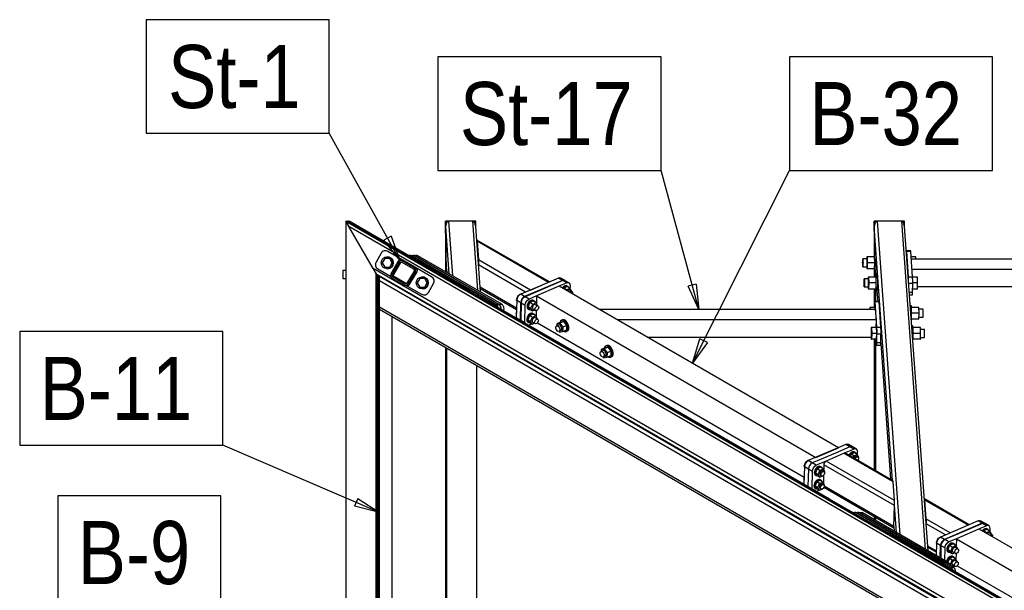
# Model space of a CAD drawing. Header units: millimetres. Extents: x -484 to 16958, y -454 to 3567.
# Tile 3 of 26: x -483 to 1467, y 1777 to 2907. Entities that reach past the tile are written whole.
import ezdxf

# ---------------------------------------------------------------- set-up
doc = ezdxf.new("R2010")
doc.units = ezdxf.units.MM
for name, color, linetype in [('AS_Belki', 145, 'Continuous'), ('AS_Blachy', 30, 'Continuous'), ('AS_Sruby', 9, 'Continuous')]:
    doc.layers.add(name, color=color, linetype=linetype)
doc.styles.add('Arial Narrow', font='ARIALN.TTF', dxfattribs={"height": 5})

msp = doc.modelspace()

# ---------------------------------------------------------------- linework, layer by layer
at = {"color": 7}
for p, q in [((270.4, 2430.5), (130.4, 2682)), ((862.2, 2332.8), (788.1, 2608.6)), ((849.6, 2226.6), (1041.7, 2608.6)), ((229.9, 1931), (-80.1, 2064.1))]:
    msp.add_line(p, q, dxfattribs=at)
at = {"color": 0, "linetype": 'ByBlock', "lineweight": -2}
for p, q in [((253.4, 2478.2), (238.8, 2470.1)), ((253.4, 2478.2), (270.4, 2430.5)), ((270.4, 2430.5), (238.8, 2470.1)), ((857.3, 2383.3), (841.2, 2378.9)), ((857.3, 2383.3), (862.2, 2332.8)), ((862.2, 2332.8), (841.2, 2378.9)), ((849.6, 2226.6, -197538.1), (864.6, 2275, -197538.1)), ((879.5, 2267.5, -197538.1), (849.6, 2226.6, -197538.1)), ((879.5, 2267.5, -197538.1), (864.6, 2275, -197538.1)), ((187.2, 1958.4), (180.6, 1943.1)), ((187.2, 1958.4), (229.9, 1931)), ((229.9, 1931), (180.6, 1943.1))]:
    msp.add_line(p, q, dxfattribs=at)
at = {"color": 7}
for points in [[(-232.3, 2682), (130.4, 2682), (130.4, 2907), (-232.3, 2907), (-232.3, 2682)], [(345.8, 2608.6), (788.1, 2608.6), (788.1, 2833.6), (345.8, 2833.6), (345.8, 2608.6)], [(1041.7, 2608.6), (1444.2, 2608.6), (1444.2, 2833.6), (1041.7, 2833.6), (1041.7, 2608.6)], [(-482.6, 2064.1), (-80.1, 2064.1), (-80.1, 2289.1), (-482.6, 2289.1), (-482.6, 2064.1)], [(-407.1, 1739.1), (-84.3, 1739.1), (-84.3, 1964.1), (-407.1, 1964.1), (-407.1, 1739.1)]]:
    msp.add_lwpolyline(points, dxfattribs=at)
at = {"layer": 'AS_Belki', "color": 145, "linetype": 'Continuous', "ltscale": 0.25}
for p, q in [((169.4, 2497.2), (163.4, 2507.6)), ((163.4, 2507.6), (163.4, 2507.6)), ((163.4, 2507.6), (163.4, 1195.6)), ((163.4, 2507.6), (165.2, 2504.5)), ((163.4, 2507.6), (2233.2, 1312.6)), ((163.6, 2507.6), (163.4, 2507.6)), ((163.6, 2507.6), (163.6, 2507.6)), ((163.6, 2507.6), (163.6, 2507.6)), ((2233.3, 1312.6), (163.6, 2507.6)), ((165.2, 2504.5), (169.4, 2497.2)), ((165.7, 2507.6), (166.8, 2505.7)), ((165.7, 2507.6), (2235.5, 1312.6)), ((165.8, 2507.6), (165.7, 2507.6)), ((166.8, 2505.7), (165.7, 2507.6)), ((165.7, 2507.6), (165.7, 2507.6)), ((165.7, 2507.6), (165.7, 2506.3)), ((2235.6, 1312.6), (165.8, 2507.6)), ((165.9, 2507.6), (165.9, 2507.6)), ((165.9, 2507.6), (165.9, 2507.6)), ((168, 2507.6), (169.1, 2505.7)), ((1120.9, 1957.4), (168, 2507.6)), ((169.1, 2505.7), (168, 2507.6)), ((168, 2507.6), (168, 2506.3)), ((217.4, 2414.1), (169.4, 2497.2)), ((2227.2, 1309.2), (169.4, 2497.2)), ((169.9, 2507.6), (170.8, 2506)), ((169.9, 2507.6), (169.9, 2506.5)), ((405.8, 2371.4), (169.9, 2507.6)), ((360.8, 2497.2), (360.5, 2507.6)), ((366.5, 2507.6), (360.5, 2507.6)), ((360.5, 2507.6), (360.5, 2408)), ((362.4, 2504.5), (360.8, 2497.2)), ((362.8, 2414.1), (360.8, 2497.2)), ((360.8, 2497.2), (367.5, 2403.9)), ((366.5, 2507.6), (362.4, 2504.5)), ((366.5, 2507.6), (374.3, 2400)), ((414.5, 2507.6), (366.5, 2507.6)), ((420.5, 2507.6), (414.5, 2507.6)), ((414.5, 2507.6), (424.3, 2371)), ((418.8, 2504.5), (414.5, 2507.6)), ((420.7, 2497.2), (418.8, 2504.5)), ((420.7, 2497.2), (420.5, 2507.6)), ((430.1, 2367.7), (420.7, 2497.2)), ((1210, 2497.2), (1209.8, 2507.6)), ((1215.8, 2507.6), (1209.8, 2507.6)), ((1209.8, 2507.6), (1209.8, 2437.1)), ((1211.6, 2504.5), (1210, 2497.2)), ((1211.4, 2440.5), (1210, 2497.2)), ((1246.3, 1994.2), (1210, 2497.2)), ((1215.8, 2507.6), (1211.6, 2504.5)), ((1215.8, 2507.6), (1260.6, 1887.2)), ((1263.7, 2507.6), (1215.8, 2507.6)), ((1263.7, 2507.6), (1310.6, 1858.3)), ((1268.1, 2504.5), (1263.7, 2507.6)), ((1269.7, 2507.6), (1263.7, 2507.6)), ((1270, 2497.2), (1268.1, 2504.5)), ((1270, 2497.2), (1269.7, 2507.6)), ((1316.3, 1854.9), (1270, 2497.2)), ((423, 2470.5), (422.8, 2468.2)), ((422.8, 2468.2), (422.8, 2468.2)), ((423, 2470.5), (423.3, 2468.7)), ((566.4, 2387.6), (423, 2470.5)), ((423.1, 2467), (423, 2465.9)), ((423, 2465.9), (423.2, 2465.7)), ((423, 2465.9), (423, 2465.9)), ((423.1, 2467), (423.2, 2466.1)), ((423.2, 2466.1), (425.9, 2428.5)), ((423.3, 2468.7), (426, 2431.1)), ((423.3, 2468.7), (564.8, 2386.9)), ((266.4, 2427.7), (252.4, 2403.5)), ((269, 2426.2), (255, 2402)), ((258.3, 2402), (272.3, 2426.2)), ((270, 2430.5), (266.4, 2427.7)), ((270.8, 2427.6), (269, 2426.2)), ((269, 2426.2), (272.3, 2426.2)), ((270, 2430.5), (270.8, 2430.4)), ((273.4, 2430.5), (270, 2430.5)), ((270.8, 2430.4), (274.6, 2429.9)), ((270.8, 2427.6), (273.1, 2427.3)), ((273.1, 2427.3), (297.3, 2413.3)), ((274.6, 2429.9), (298.8, 2415.9)), ((274.6, 2429.9), (277.9, 2429.9)), ((425.9, 2428.5), (426, 2426.1)), ((426, 2431.1), (426.2, 2426.3)), ((528.9, 2371.5), (426, 2431.1)), ((426, 2426.1), (426, 2423.6)), ((426, 2423.6), (426, 2423.6)), ((426.2, 2426.3), (426.2, 2421.2)), ((519.2, 2367.4), (426.2, 2421.2)), ((426.2, 2421.2), (426.2, 2421.2)), ((2246, 2432.8), (1283.3, 2432.8)), ((223.4, 2403.7), (217.4, 2414.1)), ((217.4, 2414.1), (221.7, 2406.7)), ((2179.2, 1281.4), (217.4, 2414.1)), ((221.7, 2406.7), (223.4, 2403.7)), ((223.4, 2403.7), (223.4, 2403.7)), ((223.4, 2403.7), (223.4, 1195.6)), ((223.4, 2403.7), (2173.2, 1278)), ((223.6, 1195.6), (223.6, 2403.6)), ((225.7, 2402.3), (225.7, 1195.6)), ((225.9, 1195.6), (225.9, 2402.3)), ((228, 1195.6), (228, 2401)), ((229.9, 1195.6), (229.9, 2400)), ((2173.2, 1274.2), (229.9, 2398.6)), ((252.4, 2403.5), (251.8, 2398.9)), ((251.8, 2398.9), (254.6, 2395.3)), ((255, 2402), (254.7, 2399.7)), ((254.7, 2399.7), (256.1, 2397.9)), ((255, 2402), (258.3, 2402)), ((298.4, 2409.2), (284.4, 2385)), ((301, 2407.7), (287, 2383.5)), ((290.4, 2383.5), (304.4, 2407.7)), ((297.3, 2413.3), (298.7, 2411.5)), ((298.7, 2411.5), (298.4, 2409.2)), ((298.8, 2415.9), (301.6, 2412.3)), ((298.8, 2415.9), (302.2, 2415.9)), ((301.6, 2412.3), (301, 2407.7)), ((301, 2407.7), (304.4, 2407.7)), ((363, 2406.5), (362.8, 2414.1)), ((362.8, 2414.1), (363.3, 2406.3)), ((1209.8, 2414), (1209.8, 2397.1)), ((1212.3, 2403.7), (1212.1, 2410.6)), ((1212.3, 2410.6), (1213, 2400.4)), ((1212.8, 2403.7), (1212.3, 2403.7)), ((1212.3, 2403.7), (1212.3, 2397.1)), ((1284.7, 2412.8), (2247.4, 2412.8)), ((2173.2, 1265.3), (229.9, 2389.7)), ((254.6, 2395.3), (278.8, 2381.3)), ((256.1, 2397.9), (280.3, 2383.9)), ((256.1, 2397.9), (259.4, 2397.9)), ((283.3, 2384.1), (259.4, 2397.9)), ((278.8, 2381.3), (283.4, 2380.7)), ((280.3, 2383.9), (282.6, 2383.6)), ((280.3, 2383.9), (283, 2383.9)), ((284.4, 2385), (282.6, 2383.6)), ((287, 2383.5), (283.4, 2380.7)), ((283.4, 2380.7), (286.7, 2380.7)), ((287, 2383.5), (290.4, 2383.5)), ((528.9, 2371.5), (564.8, 2386.9)), ((585.9, 2379.2), (583.6, 2378.2)), ((1138.9, 2059.2), (585.9, 2379.2)), ((408, 2369), (405.8, 2371.4)), ((501.5, 2335.5), (429.4, 2377.2)), ((429.6, 2374.7), (501.4, 2333.1)), ((541.1, 2360), (540.7, 2345.1)), ((583.6, 2378.2), (541.1, 2360)), ((541.1, 2360), (1094.1, 2040.1)), ((1209.8, 2374), (1209.8, 2337.1)), ((1212.3, 2374), (1212.3, 2348.9)), ((1215.2, 2370.6), (1216.7, 2348.9)), ((1295.4, 2378.2), (2237.5, 2378.2)), ((2167.7, 1216.5), (229.9, 2337.7)), ((229.9, 2333.6), (2165.8, 1213.4)), ((540.4, 2330.8), (540.1, 2319.1)), ((1212.6, 2332.8), (666, 2332.8)), ((1214, 2312.8), (1212.6, 2332.8)), ((1220.5, 2333.7), (1220.6, 2333.4)), ((1220.6, 2333.4), (1220.7, 2331.3)), ((255.2, 1215.6), (255.2, 2318.9)), ((542.7, 2306.4), (1071, 2000.7)), ((1214, 2312.8), (700.5, 2312.8)), ((1213.6, 2297.1), (1214, 2312.8)), ((1223.2, 2294.3), (1223.5, 2293.4)), ((1223.2, 2294.3), (1223.2, 2294.2)), ((1223.5, 2293.4), (1223.7, 2287.9)), ((1223.7, 2287.9), (1223.6, 2281.1)), ((760.4, 2278.2), (1203.9, 2278.2)), ((1209.8, 2274), (1209.8, 2015.3)), ((1212.3, 2274), (1212.3, 2013.9)), ((1222.7, 2265.6), (1242.2, 1996.6)), ((1223.2, 2277.6), (1223.4, 2276.9)), ((1223.6, 2281.1), (1223.4, 2276.9)), ((360.5, 2258), (360.5, 1195.6)), ((363, 2256.5), (363, 1195.6)), ((423, 1195.6), (423, 2221.8)), ((1094.1, 2040.1), (1138.9, 2059.2)), ((1150.3, 2048.1), (1114.5, 2032.7)), ((1150.3, 2048.1), (1247, 1992.1)), ((1246.7, 1993.9), (1153.5, 2047.9)), ((1249.7, 1954.5), (1114.5, 2032.7)), ((1109.9, 2025.6), (1109.7, 2015.9)), ((1249.9, 1944.6), (1109.9, 2025.6)), ((1109.4, 2004.5), (1109.1, 1989.9)), ((1247, 1992.1), (1246.7, 1993.9)), ((1249.7, 1954.5), (1247, 1992.1)), ((1110.3, 1980.8), (1248.7, 1900.8)), ((1248.9, 1903.1), (1110.9, 1982.9)), ((1120.9, 1957.4), (1116.8, 1958.6)), ((1243.7, 1886.5), (1120.9, 1957.4)), ((1249.9, 1949.7), (1249.7, 1954.5)), ((1309.3, 1957.8), (1309.1, 1955.5)), ((1309.1, 1955.5), (1309.1, 1955.4)), ((1309.3, 1957.8), (1309.5, 1955.9)), ((1397.9, 1906.5), (1309.3, 1957.8)), ((1309.3, 1954.3), (1309.5, 1953.3)), ((1309.3, 1954.3), (1309.3, 1953.1)), ((1309.3, 1953.1), (1309.5, 1953)), ((1309.3, 1953.1), (1309.3, 1953.1)), ((1309.5, 1955.9), (1312.3, 1918.3)), ((1309.5, 1955.9), (1396.2, 1905.8)), ((1309.5, 1953.3), (1312.2, 1915.7)), ((1248.9, 1903.1), (1249.9, 1944.6)), ((1249.9, 1944.6), (1249.9, 1949.7)), ((1253.8, 1891.1), (1249.9, 1944.7)), ((1209.8, 1923.3), (1209.8, 1916.6)), ((1212.3, 1921.9), (1212.3, 1915.1)), ((1312.2, 1915.7), (1312.3, 1913.3)), ((1312.3, 1918.3), (1312.5, 1913.5)), ((1360.4, 1890.5), (1312.3, 1918.3)), ((1312.3, 1913.3), (1312.3, 1910.8)), ((1312.5, 1913.5), (1312.5, 1908.4)), ((1248.7, 1900.8), (1248.9, 1903.1)), ((1248.9, 1903.1), (1249.6, 1893.5)), ((1312.3, 1910.8), (1312.3, 1910.8)), ((1350.7, 1886.3), (1312.5, 1908.4)), ((1312.5, 1908.4), (1312.5, 1908.4)), ((1415.1, 1897.1), (1372.6, 1878.9)), ((1417.3, 1898.1), (1415.1, 1897.1)), ((2226.9, 1429.7), (1417.3, 1898.1)), ((1245.5, 1885.5), (1243.7, 1886.5)), ((1372.6, 1878.9), (1372.2, 1864)), ((1372.6, 1878.9), (2182.1, 1410.5)), ((1268.9, 1872), (1268.4, 1871)), ((2005.9, 1446.5), (1268.9, 1872)), ((1332.9, 1854.4), (1315.7, 1864.5)), ((1315.8, 1861.9), (1332.9, 1852.1)), ((1371.9, 1849.7), (1371.6, 1838)), ((1374.1, 1825.3), (2159, 1371.2))]:
    msp.add_line(p, q, dxfattribs=at)
at = {"layer": 'AS_Belki', "color": 145, "linetype": 'Continuous', "ltscale": 0.25, "extrusion": (0.00226, -3.35381e-06, -0.999997)}
for centre, start, end in [((-274.9, 2424.7, 0.6), 30, 58.5361), ((-260.9, 2400.5, 0.6), 300, 30)]:
    msp.add_arc(centre, 3, start, end, dxfattribs=at)
at = {"layer": 'AS_Belki', "color": 145, "linetype": 'Continuous', "ltscale": 0.25, "extrusion": (-0.00226, 3.35381e-06, 0.999997)}
for centre, start, end in [((274.9, 2424.7, -0.6), 60, 105), ((299.2, 2410.7, -0.7), 330, 60), ((285.2, 2386.5, -0.6), 285, 330)]:
    msp.add_arc(centre, 6, start, end, dxfattribs=at)
at = {"layer": 'AS_Belki', "color": 145, "linetype": 'Continuous', "ltscale": 0.25, "extrusion": (-0.665374, 0.384971, -0.639589)}
for centre, start, end in [((-2344.3, 450.3, 541.2), 139.4666, 139.647), ((-2313.1, 465.2, 559.1), 139.2863, 139.4666)]:
    msp.add_arc(centre, 6, start, end, dxfattribs=at)
at = {"layer": 'AS_Belki', "color": 145, "linetype": 'Continuous', "ltscale": 0.25, "extrusion": (0.665374, -0.384971, 0.639589)}
for centre, start, end in [((2344.3, 17.6, -21.1), 355.5334, 40.5334), ((2313.1, 32.5, -39.1), 40.5334, 130.5334)]:
    msp.add_arc(centre, 6, start, end, dxfattribs=at)
at = {"layer": 'AS_Blachy', "color": 145, "linetype": 'Continuous', "ltscale": 0.25}
for p, q in [((233.1, 2444.3), (223.1, 2426.9)), ((239.2, 2448.9), (239.2, 2448.9)), ((333.3, 2397.9), (246.7, 2447.9)), ((246.8, 2447.9), (246.7, 2447.9)), ((333.4, 2397.9), (246.8, 2447.9)), ((288.2, 2439.4), (288, 2439.4)), ((288.2, 2439.4), (349.9, 2403.6)), ((293.7, 2439.4), (288.2, 2439.4)), ((294.4, 2439.4), (291, 2439.4)), ((459.7, 2343.3), (293.7, 2439.4)), ((294.4, 2439.4), (460.7, 2343.1)), ((299.9, 2439.4), (294.4, 2439.4)), ((300.7, 2439.4), (295.1, 2439.4)), ((466.3, 2343.1), (299.9, 2439.4)), ((300.6, 2439.4), (466.6, 2343.4)), ((306.2, 2439.4), (300.6, 2439.4)), ((472.1, 2343.4), (306.2, 2439.4)), ((1281.9, 2448.9), (1273.9, 2448.9)), ((1277.8, 2397.9), (1274.2, 2447.9)), ((1282.2, 2447.9), (1274.2, 2447.9)), ((1285.8, 2397.9), (1282.2, 2447.9)), ((226.7, 2413.3), (251.9, 2398.7)), ((283.1, 2380.7), (313.3, 2363.3)), ((327, 2366.9), (337, 2384.3)), ((327, 2366.9), (337, 2384.3)), ((333.3, 2397.9), (333.4, 2397.9)), ((337, 2384.3), (337, 2384.3)), ((584.2, 2395.2), (509.6, 2363.2)), ((592.2, 2390.5), (517.5, 2358.6)), ((592.8, 2390.2), (518.2, 2358.2)), ((600.8, 2385.5), (583.6, 2378.2)), ((592.2, 2390.5), (584.2, 2395.2)), ((597.4, 2390.3), (589.4, 2394.9)), ((600.8, 2385.5), (592.8, 2390.2)), ((606, 2385.3), (598, 2389.9)), ((607.9, 2373.8), (608.1, 2380.1)), ((1277.8, 2397.9), (1285.8, 2397.9)), ((1286, 2384.2), (1278.1, 2384.2)), ((1285.5, 2366.9), (1286, 2384.2)), ((320.9, 2362.3), (321, 2362.3)), ((327, 2366.9), (327, 2366.9)), ((405.9, 2371.2), (454.1, 2343.3)), ((517.5, 2358.6), (509.6, 2363.2)), ((541.1, 2360), (526.2, 2353.6)), ((1285.5, 2366.9), (1279.4, 2366.9)), ((1279.7, 2362.2), (1285.3, 2362.2)), ((454.1, 2343.3), (459.7, 2343.3)), ((460.7, 2343.1), (466.3, 2343.1)), ((466.6, 2343.4), (472.1, 2343.4)), ((501.9, 2351.4), (501, 2316.8)), ((501.9, 2351.4), (509.9, 2346.8)), ((509, 2312.1), (509.9, 2346.8)), ((510.5, 2346.4), (509.7, 2311.8)), ((510.5, 2346.4), (518.5, 2341.8)), ((517.7, 2307.1), (518.5, 2341.8)), ((526.2, 2353.6), (518.2, 2358.2)), ((1210.9, 2344.2), (1210.7, 2337.1)), ((1219.2, 2348.9), (1211.2, 2348.9)), ((1215.1, 2297.9), (1211.5, 2347.9)), ((1219.5, 2347.9), (1211.5, 2347.9)), ((1223.1, 2297.9), (1219.5, 2347.9)), ((476, 2330.3), (475.1, 2330.3)), ((475.9, 2329.9), (476, 2330.3)), ((501, 2316.8), (509, 2312.1)), ((509.7, 2311.8), (517.7, 2307.1)), ((524.9, 2301.7), (531.7, 2304.6)), ((1214.8, 2266.9), (1215.2, 2284.2)), ((1215.1, 2297.9), (1223.1, 2297.9)), ((1223.2, 2284.2), (1215.2, 2284.2)), ((1222.8, 2266.9), (1223.2, 2284.2)), ((1213.5, 2274), (1214.3, 2263.2)), ((1214.6, 2262.2), (1222.6, 2262.2)), ((1222.8, 2266.9), (1214.8, 2266.9)), ((1153.8, 2065.6), (1079.2, 2033.7)), ((1133.1, 2048.7), (1096.6, 2033.1)), ((1161.8, 2061), (1133.1, 2048.7)), ((1169.8, 2056.4), (1150.3, 2048.1)), ((1161.8, 2061), (1153.8, 2065.6)), ((1167, 2060.7), (1159, 2065.3)), ((1169.8, 2056.4), (1161.8, 2061)), ((1175, 2056.1), (1167, 2060.7)), ((1176.9, 2044.6), (1177, 2050.9)), ((1087.1, 2029.1), (1079.2, 2033.7)), ((1096.6, 2033.1), (1087.1, 2029.1)), ((1095.1, 2024.4), (1087.1, 2029.1)), ((1114.5, 2032.7), (1095.1, 2024.4)), ((1115.8, 2041.3), (1096.6, 2033.1)), ((1071.5, 2021.8), (1070.7, 1987.2)), ((1071.5, 2021.8), (1079.5, 2017.2)), ((1079.5, 2017.2), (1078.6, 1982.6)), ((1079.5, 2017.2), (1087.5, 2012.6)), ((1086.6, 1978), (1087.5, 2012.6)), ((1070.7, 1987.2), (1078.6, 1982.6)), ((1078.6, 1982.6), (1086.6, 1978)), ((1094.4, 1972.7), (1100.7, 1975.4)), ((1109.2, 1979), (1111.6, 1980.1)), ((1168.8, 1930), (1168.5, 1930)), ((1168.8, 1929.9), (1262.2, 1875.9)), ((1174.3, 1929.9), (1168.8, 1929.9)), ((1175.1, 1930.2), (1169.5, 1930.2)), ((1343.9, 1831.8), (1174.3, 1929.9)), ((1175.1, 1930.1), (1361.4, 1822.3)), ((1180.6, 1930.1), (1175.1, 1930.1)), ((1366.9, 1822.3), (1180.6, 1930.1)), ((1181.3, 1929.9), (1181, 1929.9)), ((1181.2, 1929.9), (1350.8, 1831.8)), ((1186.8, 1929.9), (1181.2, 1929.9)), ((1356.4, 1831.8), (1186.8, 1929.9)), ((1415.6, 1914.1), (1350.5, 1886.2)), ((1423.6, 1909.5), (1415.6, 1914.1)), ((1428.8, 1909.2), (1420.8, 1913.8)), ((1423.6, 1909.5), (1349, 1877.6)), ((1424.3, 1909.1), (1378.3, 1889.4)), ((1432.3, 1904.5), (1415.1, 1897.1)), ((1432.3, 1904.5), (1424.3, 1909.1)), ((1437.5, 1904.2), (1429.5, 1908.8)), ((1439.4, 1892.7), (1439.5, 1899)), ((1249.2, 1883.4), (1241.2, 1888)), ((1257.9, 1878.4), (1249.9, 1883)), ((1268.9, 1872), (1257.9, 1878.4)), ((1350.5, 1886.2), (1341, 1882.2)), ((1349, 1877.6), (1341, 1882.2)), ((1359.1, 1881.2), (1349.7, 1877.2)), ((1357.6, 1872.6), (1349.7, 1877.2)), ((1372.6, 1878.9), (1357.6, 1872.6)), ((1378.3, 1889.4), (1359.1, 1881.2)), ((1333.3, 1870.3), (1332.7, 1845.5)), ((1341.3, 1865.7), (1333.3, 1870.3)), ((1340.7, 1840.8), (1341.3, 1865.7)), ((1342, 1865.3), (1341.4, 1840.4)), ((1342, 1865.3), (1350, 1860.7)), ((1349.4, 1835.8), (1350, 1860.7)), ((1338.5, 1831.8), (1343.9, 1831.8)), ((1350.8, 1831.8), (1356.4, 1831.8)), ((1361.4, 1822.3), (1366.9, 1822.3))]:
    msp.add_line(p, q, dxfattribs=at)
at = {"layer": 'AS_Blachy', "color": 145, "linetype": 'Continuous', "ltscale": 0.25, "extrusion": (-0.002262, 1.05462e-07, 0.999997)}
for centre, start, end in [((241.7, 2439.3, -0.5), 60, 150), ((241.8, 2439.3, -0.5), 60, 105), ((231.7, 2421.9, -0.5), 150, 240), ((328.3, 2389.3, -0.7), 330, 60), ((328.4, 2389.3, -0.7), 330, 60), ((318.3, 2371.9, -0.7), 240, 330), ((318.4, 2371.9, -0.7), 285, 330)]:
    msp.add_arc(centre, 10, start, end, dxfattribs=at)
at = {"layer": 'AS_Blachy', "color": 145, "linetype": 'Continuous', "ltscale": 0.25, "extrusion": (-0.693, 1.30145e-14, 0.720938)}
msp.add_arc((-2430.1, 205.7, -197.8), 10, 157.358, 158.3358, dxfattribs=at)
at = {"layer": 'AS_Blachy', "color": 145, "linetype": 'Continuous', "ltscale": 0.25, "extrusion": (-0.693, 3.71798e-15, 0.720938)}
msp.add_arc((-2430.1, 209.7, -201.6), 10, 157.358, 202.358, dxfattribs=at)
at = {"layer": 'AS_Blachy', "color": 145, "linetype": 'Continuous', "ltscale": 0.25, "extrusion": (-0.693, -7.89311e-16, 0.720938)}
msp.add_arc((-2430.1, 210.2, -202.1), 10, 157.358, 162.504, dxfattribs=at)
at = {"layer": 'AS_Blachy', "color": 145, "linetype": 'Continuous', "ltscale": 0.25, "extrusion": (-0.693, 6.90841e-16, 0.720938)}
msp.add_arc((-2430.1, 214.2, -205.9), 10, 157.358, 202.358, dxfattribs=at)
at = {"layer": 'AS_Blachy', "color": 145, "linetype": 'Continuous', "ltscale": 0.25, "extrusion": (-0.693, -1.35656e-14, 0.720938)}
msp.add_arc((-2430.2, 214.7, -206.4), 10, 157.358, 202.6747, dxfattribs=at)
at = {"layer": 'AS_Blachy', "color": 145, "linetype": 'Continuous', "ltscale": 0.25, "extrusion": (-0.693, 1.03752e-14, 0.720938)}
msp.add_arc((-2430.2, 218.7, -210.3), 10, 157.358, 202.358, dxfattribs=at)
at = {"layer": 'AS_Blachy', "color": 145, "linetype": 'Continuous', "ltscale": 0.25, "extrusion": (-0.999132, -1.74716e-05, 0.041662)}
for centre, start, end in [((-2439.2, 53.1, -1272.9), 150, 226.8799), ((-2439.2, 53.4, -1280.9), 150, 195), ((-2389.2, 53.2, -1276.5), 73.1035, 150), ((-2389.2, 53.6, -1284.5), 60, 150), ((-2371.9, 53.5, -1284.1), 15, 60), ((-2339.2, 50.5, -1210.3), 150, 240), ((-2339.2, 50.8, -1218.2), 150, 195), ((-2289.2, 50.6, -1213.9), 60, 150), ((-2289.2, 50.9, -1221.8), 60, 150), ((-2271.9, 50.6, -1213.4), 330, 60), ((-2271.9, 50.9, -1221.4), 15, 60)]:
    msp.add_arc(centre, 10, start, end, dxfattribs=at)
at = {"layer": 'AS_Blachy', "color": 145, "linetype": 'Continuous', "ltscale": 0.25, "extrusion": (0.665374, -0.384971, 0.639589)}
for centre, start, end in [((2358.1, 441.1, -530.2), 355.5334, 40.5334), ((2358.1, 435.2, -523.1), 352.6931, 40.5334), ((2358.1, 434.7, -522.5), 355.5334, 40.5334), ((2358.1, 428.8, -515.4), 310.5334, 40.5334), ((2293.1, 472.2, -567.5), 40.5334, 130.5334), ((2293.1, 466.3, -560.5), 40.5334, 130.5334), ((2293.1, 465.8, -559.9), 40.5334, 130.5334), ((2262.7, 461.6, -554.8), 130.5334, 146.2487), ((2262.7, 455.2, -547.1), 130.5334, 146.1246), ((2262.7, 449.3, -540), 130.5334, 146.0103), ((2262.7, 449.3, -540), 218.6066, 220.5334), ((2358.1, 20.2, -24.3), 355.5334, 40.5334), ((2358.1, 14.3, -17.2), 355.5334, 40.5334), ((2358.1, 8.4, -10.1), 310.5334, 40.5334), ((2293.1, 51.3, -61.7), 40.5334, 130.5334), ((2293.1, 45.4, -54.6), 40.5334, 130.5334), ((2262.7, 40.7, -48.9), 130.5334, 138.2688), ((2262.7, 34.8, -41.8), 130.5334, 138.1603), ((2262.7, 28.9, -34.7), 130.5334, 138.0519), ((2358.1, -173.3, 208.2), 355.5334, 40.5334), ((2358.1, -179.2, 215.3), 352.6932, 40.5334), ((2358.1, -179.7, 215.9), 355.5334, 40.5334), ((2358.1, -185.6, 223), 310.5334, 40.5334), ((2293.1, -142.2, 170.9), 40.5334, 130.5334), ((2293.1, -148.1, 178), 40.5334, 130.5334), ((2293.1, -148.6, 178.6), 40.5334, 130.5334)]:
    msp.add_arc(centre, 10, start, end, dxfattribs=at)
at = {"layer": 'AS_Blachy', "color": 145, "linetype": 'Continuous', "ltscale": 0.25, "extrusion": (-0.693, -4.62235e-15, 0.720938)}
msp.add_arc((-2334.1, 325.4, -312.8), 10, 144.7173, 157.358, dxfattribs=at)
at = {"layer": 'AS_Blachy', "color": 145, "linetype": 'Continuous', "ltscale": 0.25, "extrusion": (-0.693, 4.57211e-15, 0.720938)}
msp.add_arc((-2334.1, 329.4, -316.6), 10, 107.1882, 157.358, dxfattribs=at)
at = {"layer": 'AS_Blachy', "color": 145, "linetype": 'Continuous', "ltscale": 0.25, "extrusion": (-0.693, -6.28037e-15, 0.720938)}
msp.add_arc((-2333.9, 330.2, -317.4), 10, 104.9706, 157.358, dxfattribs=at)
at = {"layer": 'AS_Blachy', "color": 145, "linetype": 'Continuous', "ltscale": 0.25, "extrusion": (-0.693, -1.241e-14, 0.720938)}
msp.add_arc((-2333.9, 334.2, -321.2), 10, 85.5095, 157.358, dxfattribs=at)
at = {"layer": 'AS_Blachy', "color": 145, "linetype": 'Continuous', "ltscale": 0.25, "extrusion": (-0.693, 6.17988e-15, 0.720938)}
msp.add_arc((-2334.1, 334.4, -321.4), 10, 82.7666, 157.358, dxfattribs=at)
at = {"layer": 'AS_Blachy', "color": 145, "linetype": 'Continuous', "ltscale": 0.25, "extrusion": (-0.693, -2.03484e-14, 0.720938)}
msp.add_arc((-2334.1, 338.4, -325.3), 10, 67.358, 157.358, dxfattribs=at)
at = {"layer": 'AS_Blachy', "color": 145, "linetype": 'Continuous', "ltscale": 0.25, "extrusion": (-0.665374, 0.384971, -0.639589)}
for centre, start, end in [((-2293.1, 459.9, 552.8), 49.4666, 139.4666), ((-2262.7, 455.7, 547.7), 33.8657, 49.4666), ((-2293.1, 39.5, 47.5), 49.4666, 139.4666), ((-2293.1, -154.5, -185.6), 49.4666, 139.4666)]:
    msp.add_arc(centre, 10, start, end, dxfattribs=at)
at = {"layer": 'AS_Blachy', "color": 145, "linetype": 'Continuous', "ltscale": 0.25, "extrusion": (-0.693, -4.72786e-14, 0.720938)}
msp.add_arc((-1920.7, 844.6, -811.9), 10, 157.358, 202.358, dxfattribs=at)
at = {"layer": 'AS_Blachy', "color": 145, "linetype": 'Continuous', "ltscale": 0.25, "extrusion": (-0.693, 2.81361e-14, 0.720938)}
msp.add_arc((-1920.9, 845.1, -812.4), 10, 157.358, 203.9261, dxfattribs=at)
at = {"layer": 'AS_Blachy', "color": 145, "linetype": 'Continuous', "ltscale": 0.25, "extrusion": (-0.693, -1.73966e-14, 0.720938)}
msp.add_arc((-1920.9, 849.1, -816.2), 10, 157.358, 202.358, dxfattribs=at)
at = {"layer": 'AS_Blachy', "color": 145, "linetype": 'Continuous', "ltscale": 0.25, "extrusion": (-0.693, -2.44934e-13, 0.720938)}
msp.add_arc((-1920.7, 853.6, -820.5), 10, 157.358, 202.358, dxfattribs=at)
at = {"layer": 'AS_Blachy', "color": 145, "linetype": 'Continuous', "ltscale": 0.25, "extrusion": (-0.693, -2.09647e-14, 0.720938)}
msp.add_arc((-1920.7, 840.6, -808), 10, 157.358, 158.8436, dxfattribs=at)
at = {"layer": 'AS_Blachy', "color": 145, "linetype": 'Continuous', "ltscale": 0.25, "extrusion": (-0.693, -2.44746e-13, 0.720938)}
msp.add_arc((-1920.7, 849.6, -816.7), 10, 157.358, 158.9084, dxfattribs=at)
at = {"layer": 'AS_Blachy', "color": 145, "linetype": 'Continuous', "ltscale": 0.25, "extrusion": (0.665583, -0.384274, 0.639791)}
for centre, start, end in [((2245.7, -83.8, 100.6), 0, 16.5896), ((2245.7, -89.7, 107.7), 360, 16.5897), ((2245.7, -90.2, 108.3), 360, 16.5897), ((2245.7, -96.1, 115.4), 360, 16.5899)]:
    msp.add_arc(centre, 10, start, end, dxfattribs=at)
at = {"layer": 'AS_Blachy', "color": 145, "linetype": 'Continuous', "ltscale": 0.25, "extrusion": (-0.693, -1.71328e-14, 0.720938)}
msp.add_arc((-1822.6, 966.9, -929.4), 10, 113.2697, 157.358, dxfattribs=at)
at = {"layer": 'AS_Blachy', "color": 145, "linetype": 'Continuous', "ltscale": 0.25, "extrusion": (-0.693, -2.20215e-13, 0.720938)}
msp.add_arc((-1822.5, 971.9, -934.2), 10, 155.8078, 157.358, dxfattribs=at)
at = {"layer": 'AS_Blachy', "color": 145, "linetype": 'Continuous', "ltscale": 0.25, "extrusion": (-0.693, -2.32675e-13, 0.720938)}
msp.add_arc((-1822.5, 975.9, -938), 10, 111.5377, 157.358, dxfattribs=at)
at = {"layer": 'AS_Blachy', "color": 145, "linetype": 'Continuous', "ltscale": 0.25, "extrusion": (-0.693, -1.14052e-14, 0.720938)}
msp.add_arc((-1813.1, 979.5, -941.5), 10, 109.3975, 157.358, dxfattribs=at)
at = {"layer": 'AS_Blachy', "color": 145, "linetype": 'Continuous', "ltscale": 0.25, "extrusion": (-0.693, -7.28523e-15, 0.720938)}
msp.add_arc((-1813.1, 983.5, -945.3), 10, 90.3619, 157.358, dxfattribs=at)
at = {"layer": 'AS_Sruby', "color": 145, "linetype": 'Continuous', "ltscale": 0.25}
for p, q in [((1213.2, 2440.5), (1210.2, 2440.5)), ((240.4, 2434.3), (235.4, 2425.6)), ((235.4, 2425.6), (240.4, 2416.9)), ((250.4, 2434.3), (240.4, 2434.3)), ((250.4, 2434.3), (255.4, 2425.6)), ((255.4, 2425.6), (250.4, 2434.3)), ((250.4, 2434.3), (250.4, 2434.3)), ((250.4, 2416.9), (255.4, 2425.6)), ((255.4, 2425.6), (250.4, 2416.9)), ((255.4, 2425.6), (255.4, 2425.6)), ((1195.5, 2433.5), (1187.3, 2433.5)), ((1195.1, 2437.1), (1195, 2433.5)), ((1195.7, 2437.1), (1195.1, 2437.1)), ((1195.7, 2437.1), (1196, 2425.6)), ((1210.5, 2437.1), (1195.7, 2437.1)), ((1196, 2425.6), (1195.7, 2414)), ((1210.8, 2425.6), (1196, 2425.6)), ((1210.8, 2425.6), (1210.5, 2437.1)), ((1210.5, 2414), (1210.8, 2425.6)), ((1292.4, 2437.1), (1283, 2437.1)), ((1292.5, 2432.8), (1292.4, 2437.1)), ((157.7, 2410.3), (157.6, 2410.2)), ((157.6, 2410.2), (157.6, 2408.8)), ((157.6, 2408.8), (157.6, 2406.5)), ((157.6, 2406.5), (157.6, 2403.6)), ((157.6, 2403.6), (157.6, 2400.5)), ((157.6, 2400.5), (157.6, 2397.6)), ((163.4, 2410.3), (157.7, 2410.3)), ((223.6, 2403.6), (223.6, 2403.6)), ((223.6, 2400.5), (223.6, 2403.6)), ((223.6, 2397.6), (223.6, 2400.5)), ((240.4, 2416.9), (250.4, 2416.9)), ((250.4, 2416.9), (250.4, 2416.9)), ((1187.2, 2417.6), (1195.4, 2417.6)), ((1195, 2417.6), (1195.1, 2414)), ((1195.1, 2414), (1210.5, 2414)), ((1195.7, 2414), (1195.1, 2414)), ((1210.5, 2414), (1209.9, 2414)), ((1210.2, 2410.6), (1213.2, 2410.6)), ((1216, 2400.5), (1213, 2400.5)), ((157.6, 2397.6), (157.6, 2395.6)), ((157.6, 2395.6), (157.6, 2394.5)), ((157.6, 2394.5), (163.4, 2394.5)), ((223.6, 2395.6), (223.6, 2397.6)), ((223.6, 2394.7), (223.6, 2395.6)), ((309.7, 2394.3), (304.6, 2385.6)), ((304.6, 2385.6), (309.7, 2376.9)), ((319.7, 2394.3), (309.7, 2394.3)), ((319.7, 2394.3), (324.7, 2385.6)), ((324.7, 2385.6), (319.7, 2394.3)), ((319.7, 2394.3), (319.7, 2394.3)), ((319.7, 2376.9), (324.7, 2385.6)), ((324.7, 2385.6), (319.7, 2376.9)), ((324.7, 2385.6), (324.7, 2385.6)), ((603.5, 2378.6), (602.2, 2379.3)), ((1198.3, 2393.5), (1190.1, 2393.5)), ((1198, 2397.1), (1197.9, 2393.5)), ((1198.6, 2397.1), (1198, 2397.1)), ((1198.6, 2397.1), (1198.9, 2385.6)), ((1213.4, 2397.1), (1198.6, 2397.1)), ((1198.9, 2385.6), (1198.6, 2374)), ((1213.6, 2385.6), (1198.9, 2385.6)), ((1213.6, 2385.6), (1213.4, 2397.1)), ((1213.4, 2374), (1213.6, 2385.6)), ((1295.3, 2397.1), (1285.8, 2397.1)), ((1295.6, 2385.6), (1286, 2385.6)), ((1295.6, 2385.6), (1295.3, 2397.1)), ((1295.3, 2374), (1295.6, 2385.6)), ((309.7, 2376.9), (319.7, 2376.9)), ((319.7, 2376.9), (319.7, 2376.9)), ((504.2, 2360.3), (500.7, 2352.3)), ((508.2, 2362), (504.2, 2360.3)), ((505.5, 2359.6), (504.2, 2360.3)), ((594.9, 2375.4), (594.4, 2374.2)), ((601.6, 2378.3), (594.9, 2375.4)), ((600.5, 2372.2), (594.9, 2375.4)), ((600, 2371), (600.5, 2372.2)), ((600.5, 2372.2), (607.2, 2375)), ((607.2, 2375), (601.6, 2378.3)), ((611.5, 2368.2), (606.4, 2371.1)), ((610.3, 2369.8), (607.2, 2375)), ((610, 2369), (610.3, 2369.8)), ((1190.1, 2377.6), (1198.3, 2377.6)), ((1197.9, 2377.6), (1198, 2374)), ((1198, 2374), (1213.4, 2374)), ((1198.6, 2374), (1198, 2374)), ((1213.4, 2374), (1212.8, 2374)), ((1213.1, 2370.6), (1216.1, 2370.6)), ((1285.7, 2374), (1295.3, 2374)), ((500.7, 2352.3), (501.9, 2350.4)), ((500.7, 2352.3), (501.9, 2351.6)), ((527.8, 2346.7), (524.3, 2338.6)), ((534.4, 2349.5), (527.8, 2346.7)), ((533.4, 2343.5), (527.8, 2346.7)), ((529.9, 2335.4), (533.4, 2343.5)), ((533.4, 2343.5), (540, 2346.3)), ((540, 2346.3), (534.4, 2349.5)), ((536.4, 2349.8), (535, 2350.6)), ((544.3, 2339.5), (539.2, 2342.4)), ((543.2, 2341.1), (540, 2346.3)), ((542.8, 2340.3), (543.2, 2341.1)), ((1283.3, 2340.5), (1281.3, 2340.5)), ((501.3, 2329.1), (500.1, 2326.3)), ((500.1, 2326.3), (501.2, 2324.4)), ((500.1, 2326.3), (501.3, 2325.6)), ((527.2, 2320.7), (523.7, 2312.6)), ((524.2, 2333.9), (525.5, 2333.1)), ((524.3, 2338.6), (527.5, 2333.4)), ((524.3, 2338.6), (529.9, 2335.4)), ((533.8, 2323.6), (527.2, 2320.7)), ((532.7, 2317.5), (527.2, 2320.7)), ((527.5, 2333.4), (533, 2330.1)), ((533, 2330.1), (529.9, 2335.4)), ((533, 2330.1), (537.4, 2332)), ((533.8, 2334), (538.9, 2331.1)), ((539.4, 2320.3), (533.8, 2323.6)), ((535.7, 2323.9), (534.4, 2324.6)), ((1201.2, 2337.1), (1201, 2332.8)), ((1201.7, 2337.1), (1201.2, 2337.1)), ((1201.7, 2337.1), (1201.8, 2332.8)), ((1211.7, 2337.1), (1201.7, 2337.1)), ((1211.8, 2332.8), (1211.7, 2337.1)), ((1220.6, 2333.5), (1220.5, 2333.5)), ((1298.4, 2337.1), (1283.8, 2337.1)), ((1298.7, 2325.6), (1284, 2325.6)), ((1298.7, 2325.6), (1298.4, 2337.1)), ((1298.4, 2314), (1298.7, 2325.6)), ((1306.4, 2333.5), (1298.5, 2333.5)), ((523.6, 2307.9), (524.9, 2307.1)), ((523.7, 2312.6), (526.8, 2307.4)), ((523.7, 2312.6), (529.3, 2309.4)), ((526.8, 2307.4), (532.4, 2304.2)), ((529.3, 2309.4), (532.7, 2317.5)), ((532.4, 2304.2), (529.3, 2309.4)), ((532.4, 2304.2), (536.7, 2306)), ((532.7, 2317.5), (539.4, 2320.3)), ((533.2, 2308.1), (538.2, 2305.1)), ((543.7, 2313.5), (538.6, 2316.4)), ((542.5, 2315.1), (539.4, 2320.3)), ((542.2, 2314.4), (542.5, 2315.1)), ((584.3, 2302.2), (580.4, 2300.6)), ((581.4, 2304.6), (581.3, 2300.9)), ((589.4, 2308), (581.4, 2304.6)), ((581.4, 2304.6), (587.3, 2305.6)), ((595.3, 2309), (587.3, 2305.6)), ((587.3, 2305.6), (592.9, 2297.9)), ((595.3, 2309), (589.4, 2308)), ((592.7, 2312.4), (590.9, 2311.6)), ((601, 2301.4), (592.9, 2297.9)), ((601, 2301.4), (595.3, 2309)), ((600.8, 2292.7), (601, 2301.4)), ((1298.4, 2314), (1283.8, 2314)), ((1297.9, 2314), (1298.4, 2314)), ((1298.5, 2317.6), (1306.3, 2317.6)), ((585.6, 2289.9), (586.8, 2288.3)), ((585.9, 2290), (589.8, 2291.6)), ((586.8, 2288.3), (592.7, 2289.3)), ((592.9, 2297.9), (592.7, 2289.3)), ((592.7, 2289.3), (600.8, 2292.7)), ((599.3, 2289.2), (601.2, 2290)), ((1204, 2297.1), (1203.8, 2285.6)), ((1203.8, 2285.6), (1204, 2274)), ((1204.6, 2297.1), (1204, 2297.1)), ((1204.6, 2297.1), (1204.9, 2285.6)), ((1214.6, 2297.1), (1204.6, 2297.1)), ((1204.9, 2285.6), (1204.6, 2274)), ((1214.9, 2285.6), (1204.9, 2285.6)), ((1214.9, 2285.6), (1214.6, 2297.1)), ((1214.6, 2274), (1214.9, 2285.6)), ((1223.4, 2293.5), (1223.2, 2293.5)), ((1286.2, 2300.5), (1284.2, 2300.5)), ((1301.3, 2297.1), (1286.6, 2297.1)), ((1301.6, 2285.6), (1286.9, 2285.6)), ((1301.6, 2285.6), (1301.3, 2297.1)), ((1301.3, 2274), (1301.6, 2285.6)), ((1309.3, 2293.5), (1301.4, 2293.5)), ((1204, 2274), (1204.6, 2274)), ((1214.6, 2274), (1204.6, 2274)), ((1223.1, 2277.6), (1223.4, 2277.6)), ((1301.3, 2274), (1286.6, 2274)), ((1300.8, 2274), (1301.3, 2274)), ((1301.4, 2277.6), (1309.2, 2277.6)), ((672.1, 2251.4), (668.2, 2249.8)), ((669.2, 2253.8), (669.1, 2250.1)), ((677.2, 2257.3), (669.2, 2253.8)), ((669.2, 2253.8), (675.1, 2254.8)), ((683.1, 2258.3), (675.1, 2254.8)), ((675.1, 2254.8), (680.7, 2247.1)), ((683.1, 2258.3), (677.2, 2257.3)), ((680.5, 2261.6), (678.7, 2260.8)), ((680.7, 2247.1), (680.5, 2238.5)), ((688.8, 2250.6), (680.7, 2247.1)), ((688.8, 2250.6), (683.1, 2258.3)), ((688.6, 2241.9), (688.8, 2250.6)), ((673.4, 2239.1), (674.6, 2237.5)), ((673.7, 2239.2), (677.6, 2240.8)), ((674.6, 2237.5), (680.5, 2238.5)), ((680.5, 2238.5), (688.6, 2241.9)), ((687.1, 2238.4), (689, 2239.2)), ((1170.5, 2049.1), (1163.9, 2046.2)), ((1176.1, 2045.8), (1170.5, 2049.1)), ((1172.5, 2049.4), (1171.1, 2050.1)), ((1073.8, 2030.8), (1070.4, 2022.7)), ((1077.8, 2032.5), (1073.8, 2030.8)), ((1075.1, 2030), (1073.8, 2030.8)), ((1163.9, 2046.2), (1162.4, 2042.7)), ((1169.5, 2043), (1163.9, 2046.2)), ((1168, 2039.5), (1169.5, 2043)), ((1169.5, 2043), (1176.1, 2045.8)), ((1177.7, 2040.6), (1175.3, 2042)), ((1179.3, 2040.6), (1176.1, 2045.8)), ((1178.6, 2039), (1179.3, 2040.6)), ((1070.4, 2022.7), (1071.5, 2020.8)), ((1070.4, 2022.7), (1071.5, 2022)), ((1096.7, 2017.5), (1093.2, 2009.4)), ((1093.2, 2009.4), (1096.4, 2004.2)), ((1093.2, 2009.4), (1098.8, 2006.2)), ((1103.4, 2020.4), (1096.7, 2017.5)), ((1102.3, 2014.3), (1096.7, 2017.5)), ((1098.8, 2006.2), (1102.3, 2014.3)), ((1102.3, 2014.3), (1108.9, 2017.1)), ((1108.9, 2017.1), (1103.4, 2020.4)), ((1105.3, 2020.7), (1104, 2021.4)), ((1110.6, 2011.9), (1108.2, 2013.2)), ((1112.1, 2011.9), (1108.9, 2017.1)), ((1111.4, 2010.3), (1112.1, 2011.9)), ((1071, 1999.5), (1069.7, 1996.7)), ((1069.7, 1996.7), (1070.8, 1994.9)), ((1069.7, 1996.7), (1070.9, 1996.1)), ((1096.1, 1991.5), (1092.6, 1983.5)), ((1093.1, 2004.7), (1094.5, 2003.9)), ((1102.7, 1994.4), (1096.1, 1991.5)), ((1101.7, 1988.3), (1096.1, 1991.5)), ((1096.4, 2004.2), (1102, 2001)), ((1102, 2001), (1098.8, 2006.2)), ((1101.7, 1988.3), (1108.3, 1991.1)), ((1102, 2001), (1107.3, 2003.2)), ((1108.3, 1991.1), (1102.7, 1994.4)), ((1102.8, 2004.9), (1105.2, 2003.5)), ((1104.7, 1994.7), (1103.3, 1995.5)), ((1108.2, 2003.6), (1108.6, 2003.8)), ((1111.5, 1985.9), (1108.3, 1991.1)), ((1108.6, 2003.8), (1108.7, 2003.9)), ((1092.5, 1978.7), (1093.8, 1977.9)), ((1092.6, 1983.5), (1095.8, 1978.2)), ((1092.6, 1983.5), (1098.2, 1980.2)), ((1095.8, 1978.2), (1101.4, 1975)), ((1098.2, 1980.2), (1101.7, 1988.3)), ((1101.4, 1975), (1098.2, 1980.2)), ((1101.4, 1975), (1106.7, 1977.3)), ((1102.1, 1978.9), (1104.5, 1977.5)), ((1109.9, 1985.9), (1107.6, 1987.3)), ((1107.6, 1977.6), (1108, 1977.8)), ((1108, 1977.8), (1108.1, 1978)), ((1110.8, 1984.3), (1111.5, 1985.9)), ((1426.4, 1894.4), (1425.9, 1893.2)), ((1433, 1897.2), (1426.4, 1894.4)), ((1432, 1891.1), (1426.4, 1894.4)), ((1432, 1891.1), (1438.6, 1894)), ((1438.6, 1894), (1433, 1897.2)), ((1435, 1897.5), (1433.6, 1898.3)), ((1441.8, 1888.7), (1438.6, 1894)), ((1335.7, 1879.3), (1332.2, 1871.2)), ((1339.6, 1881), (1335.7, 1879.3)), ((1336.9, 1878.5), (1335.7, 1879.3)), ((1431.5, 1889.9), (1432, 1891.1)), ((1442.9, 1887.1), (1437.8, 1890.1)), ((1441.4, 1888), (1441.8, 1888.7)), ((1332.2, 1871.2), (1333.3, 1869.4)), ((1332.2, 1871.2), (1333.4, 1870.5)), ((1355.6, 1852.8), (1357, 1852)), ((1359.2, 1865.6), (1355.8, 1857.6)), ((1355.8, 1857.6), (1358.9, 1852.3)), ((1355.8, 1857.6), (1361.3, 1854.3)), ((1365.9, 1868.5), (1359.2, 1865.6)), ((1364.8, 1862.4), (1359.2, 1865.6)), ((1361.3, 1854.3), (1364.8, 1862.4)), ((1364.5, 1849.1), (1361.3, 1854.3)), ((1364.8, 1862.4), (1371.4, 1865.2)), ((1365.3, 1853), (1370.3, 1850.1)), ((1371.4, 1865.2), (1365.9, 1868.5)), ((1367.8, 1868.8), (1366.5, 1869.5)), ((1375.7, 1858.4), (1370.7, 1861.4)), ((1374.6, 1860), (1371.4, 1865.2)), ((1374.3, 1859.3), (1374.6, 1860)), ((1332.8, 1848), (1331.9, 1845.9)), ((1358.6, 1839.7), (1355.4, 1832.3)), ((1365.2, 1842.5), (1358.6, 1839.7)), ((1364.2, 1836.4), (1358.6, 1839.7)), ((1358.9, 1852.3), (1364.5, 1849.1)), ((1360.7, 1828.4), (1364.2, 1836.4)), ((1364.2, 1836.4), (1370.8, 1839.3)), ((1364.5, 1849.1), (1368.8, 1850.9)), ((1370.8, 1839.3), (1365.2, 1842.5)), ((1367.2, 1842.8), (1365.9, 1843.6)), ((1375.1, 1832.4), (1370.1, 1835.4)), ((1374, 1834), (1370.8, 1839.3)), ((1373.7, 1833.3), (1374, 1834)), ((1357.5, 1830.2), (1360.7, 1828.4)), ((1362.9, 1824.6), (1360.7, 1828.4)), ((1369.7, 1824.1), (1364.6, 1827)), ((1364.9, 1823.5), (1368.2, 1824.9))]:
    msp.add_line(p, q, dxfattribs=at)
at = {"layer": 'AS_Sruby', "color": 145, "linetype": 'Continuous', "ltscale": 0.25, "extrusion": (-0.002262, 1.05462e-07, 0.999997)}
for centre in [(245.4, 2425.6, -0.6), (314.7, 2385.6, -0.7)]:
    msp.add_circle(centre, 12, dxfattribs=at)
at = {"layer": 'AS_Sruby', "color": 145, "linetype": 'Continuous', "ltscale": 0.25, "extrusion": (-0.999131, 1.05462e-07, 0.041672)}
for centre in [(-2425.6, 49.5, -1186.2), (-2385.6, 49.6, -1189.1)]:
    msp.add_circle(centre, 8, dxfattribs=at)
at = {"layer": 'AS_Sruby', "color": 145, "linetype": 'Continuous', "ltscale": 0.25, "extrusion": (0.665374, -0.384971, 0.639589)}
for centre in [(2292.6, 448.2, -538.7), (2269.8, 440.2, -529.1), (2292.6, 29.7, -35.7), (2269.8, 21.8, -26.2), (2292.6, -166.2, 199.7), (2269.8, -174.2, 209.3)]:
    msp.add_circle(centre, 5, dxfattribs=at)
at = {"layer": 'AS_Sruby', "color": 145, "linetype": 'Continuous', "ltscale": 0.25, "extrusion": (-0.746219, -0.319082, 0.584246)}
for centre in [(-1881.1, 840.5, -1167.6), (-1799.9, 876, -1216.9)]:
    msp.add_circle(centre, 6, dxfattribs=at)
at = {"layer": 'AS_Sruby', "color": 145, "linetype": 'Continuous', "ltscale": 0.25, "extrusion": (-0.002262, 1.05462e-07, 0.999997)}
for centre in [(245.4, 2425.6, -0.6), (314.7, 2385.6, -0.7)]:
    msp.add_arc(centre, 12, 273.75, 93.75, dxfattribs=at)
at = {"layer": 'AS_Sruby', "color": 145, "linetype": 'Continuous', "ltscale": 0.25, "extrusion": (-0.999131, 1.05462e-07, 0.041672)}
for centre, radius, start, end in [((-2425.6, 50.4, -1209.1), 15, 320.7497, 219.2687), ((-2425.6, 50.6, -1212.1), 15, 3.75, 183.75), ((-2425.6, 49.8, -1194.4), 8, 352.5, 172.5), ((-2385.6, 50.6, -1212), 15, 320.7497, 219.2687), ((-2385.6, 50.7, -1215), 15, 3.75, 183.75), ((-2385.6, 49.9, -1197.3), 8, 352.5, 172.5), ((-2325.6, 53.5, -1282.2), 15, 7.4542, 183.75), ((-2325.6, 54.4, -1305.2), 8, 352.5, 172.5), ((-2285.6, 53.6, -1285.1), 15, 7.4461, 183.75), ((-2285.6, 54.6, -1308.1), 8, 352.5, 172.5)]:
    msp.add_arc(centre, radius, start, end, dxfattribs=at)
at = {"layer": 'AS_Sruby', "color": 145, "linetype": 'Continuous', "ltscale": 0.25, "extrusion": (0.665374, -0.384971, 0.639589)}
for centre, radius, end in [((2351.1, 429.1, -515.7), 10, 80.4448), ((2351.1, 423.9, -509.5), 5, 70.3609), ((2292.6, 457, -549.3), 10, 175.5334), ((2292.6, 451.9, -543.2), 5, 175.5334), ((2269.8, 449.1, -539.7), 10, 175.5334), ((2269.8, 443.9, -533.6), 5, 175.5334), ((2351.1, 8.6, -10.4), 10, 94.7498), ((2351.1, 3.5, -4.2), 5, 99.6806), ((2292.6, 36.6, -44), 10, 175.5334), ((2292.6, 31.5, -37.9), 5, 175.5334), ((2269.8, 28.7, -34.4), 10, 175.5334), ((2269.8, 23.5, -28.3), 5, 175.5334), ((2351.1, -185.3, 222.7), 10, 80.4448), ((2351.1, -190.4, 228.9), 5, 70.3609), ((2292.6, -157.3, 189.1), 10, 175.5334), ((2292.6, -162.5, 195.3), 5, 175.5334), ((2269.8, -165.3, 198.7), 10, 119.9571), ((2269.8, -170.4, 204.8), 5, 175.5334)]:
    msp.add_arc(centre, radius, 355.5334, end, dxfattribs=at)
at = {"layer": 'AS_Sruby', "color": 145, "linetype": 'Continuous', "ltscale": 0.25, "extrusion": (-0.665374, 0.384971, -0.639589)}
for centre, radius, start, end in [((-2351.1, 428.1, 514.5), 10, 99.5552, 208.8503), ((-2351.1, 420.2, 505), 5, 109.6391, 250.6179), ((-2292.6, 456.1, 548.1), 10, 330.9037, 208.8503), ((-2269.8, 448.1, 538.5), 10, 330.9037, 208.8503), ((-2351.1, 7.7, 9.2), 10, 85.2502, 208.8503), ((-2351.1, 1.8, 2.1), 5, 80.3194, 279.6381), ((-2292.6, 35.6, 42.8), 10, 330.9038, 208.8503), ((-2269.8, 27.7, 33.3), 10, 330.9038, 208.8503), ((-2351.1, -186.3, -223.9), 10, 99.5552, 208.8503), ((-2351.1, -194.2, -233.4), 5, 109.6391, 250.6179), ((-2292.6, -158.3, -190.3), 10, 330.9038, 208.8504), ((-2269.8, -166.3, -199.9), 10, 60.0429, 208.8503)]:
    msp.add_arc(centre, radius, start, end, dxfattribs=at)
at = {"layer": 'AS_Sruby', "color": 145, "linetype": 'Continuous', "ltscale": 0.25, "extrusion": (-0.746219, -0.319082, 0.584246)}
for centre, radius, start, end in [((-1881.1, 843, -1171), 6, 7.0081, 187.0081), ((-1881.1, 848.1, -1178.1), 12, 320.8214, 219.1394), ((-1881.1, 849.3, -1179.7), 12, 355.7581, 175.7581), ((-1799.9, 883.6, -1227.4), 12, 320.8214, 219.1395), ((-1799.9, 884.8, -1229), 12, 355.7581, 175.7581), ((-1799.9, 878.5, -1220.3), 6, 7.0081, 187.0081)]:
    msp.add_arc(centre, radius, start, end, dxfattribs=at)

# ---------------------------------------------------------------- texts
at = {"color": 7, "style": 'Arial Narrow'}
for s, p in [('St-1', (-188.7, 2732)), ('St-17', (389.3, 2658.6)), ('B-32', (1081.2, 2658.6)), ('B-11', (-443.1, 2114.1)), ('B-9', (-367.6, 1789.1))]:
    msp.add_text(s, height=125, dxfattribs=at).set_placement(p)

doc.saveas('drawing.dxf')
